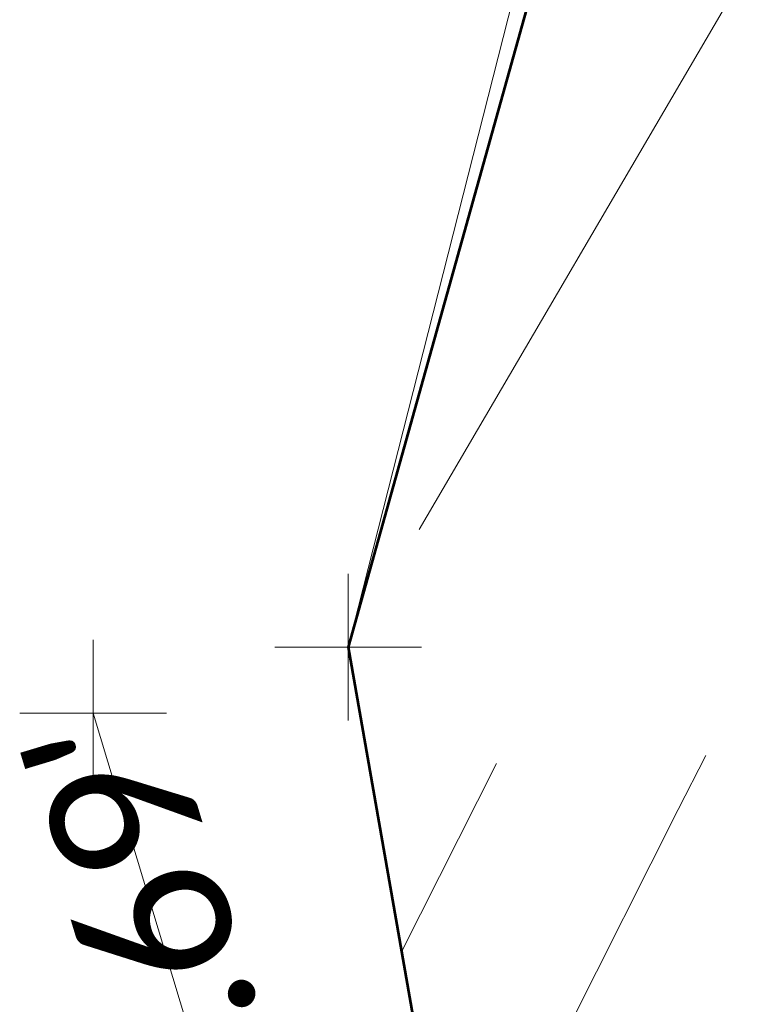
# Model space of a CAD drawing. Extents: x 1926935 to 1928139, y 199322 to 200300.
# Tile 6 of 256: x 1927219 to 1927224, y 199440 to 199447. Entities that reach past the tile are written whole.
import ezdxf
from ezdxf.enums import TextEntityAlignment as Align

# ---------------------------------------------------------------- set-up
doc = ezdxf.new("R2010")
doc.units = 0
doc.header["$MEASUREMENT"] = 0
for name, pattern in [('DGN Style 2', [14.030763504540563, 8.418458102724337, -5.612305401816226]), ('DGN Style 3', [19.64306890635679, 14.03076350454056, -5.612305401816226]), ('DGN Style 5', [9.821534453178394, 4.209229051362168, -5.612305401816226]), ('stormlineex', [0])]:
    doc.linetypes.add(name, pattern=pattern)
for name, color, linetype, lineweight in [('DR_X_Elev_Flow', 151, 'Continuous', 0), ('DR_X_Storm_Sewer', 151, 'DGN Style 5', 0), ('DT_X_Contour_Minor', 136, 'DGN Style 3', 0), ('DT_X_Terrain_Ground_Line', 92, 'DGN Style 3', 13), ('SV_X_Toe_of_Slope', 193, 'DGN Style 2', 0)]:
    doc.layers.add(name, color=color, linetype=linetype, lineweight=lineweight)
doc.layers.add('SC_Scratch1 (Construction)', color=7, linetype='Continuous', lineweight=0, plot=False)
doc.layers.add('SV_X_Terrain_Boundary', color=7, linetype='Continuous', lineweight=53, plot=False)
doc.layers.add('SV_X_Shot_Marker (Construction)', color=40, linetype='Continuous', lineweight=0, transparency=0.5)
doc.styles.add('~X_Label - RightCenter', font='calibril.ttf', dxfattribs={"height": 0.13999972})

# ---------------------------------------------------------------- blocks, each defined once
blk = doc.blocks.new('PIO_14')
at = {"layer": 'DR_X_Elev_Flow', "lineweight": 13}
for p, q in [((0, 0.0249999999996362), (0, -0.0249999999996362)), ((-0.02499999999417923, 0), (0.02500000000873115, 0))]:
    blk.add_line(p, q, dxfattribs=at)
blk.add_point((0, 0), dxfattribs=at)
blk = doc.blocks.new('SVPT_1415')
at = {"layer": 'SV_X_Shot_Marker (Construction)', "transparency": 33554495}
for p, q in [((1.455191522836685e-11, 0.02500000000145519), (1.455191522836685e-11, -0.0249999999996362)), ((-0.02499999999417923, 1.818989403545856e-12), (0.02500000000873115, 1.818989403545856e-12))]:
    blk.add_line(p, q, dxfattribs=at)
blk.add_point((1.455191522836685e-11, 1.818989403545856e-12), dxfattribs=at)
blk = doc.blocks.new('*U2117', base_point=(1927600.1255, 199832.7095, 682.6088333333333))
at = {"layer": 'DT_X_Contour_Minor', "flags": 128}
for points, elevation in [([(1927597.534320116, 199579.910071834), (1927597.148359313, 199580.0078657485), (1927597.066630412, 199580.0307705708), (1927596.986855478, 199580.0575733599), (1927596.909034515, 199580.0882741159), (1927596.833167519, 199580.1228728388), (1927596.633460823, 199580.2203333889), (1927596.025875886, 199580.5866519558), (1927594.352901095, 199581.6125122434), (1927591.614536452, 199583.2979142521), (1927576.246916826, 199592.7754302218), (1927572.434795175, 199595.1260609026), (1927569.671329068, 199596.8285237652), (1927567.956518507, 199597.8828188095), (1927567.290363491, 199598.2889460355), (1927566.912157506, 199598.5077282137), (1927566.297179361, 199598.7140035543), (1927564.735899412, 199599.1687429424), (1927562.22831766, 199599.871946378), (1927558.774434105, 199600.8236138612), (1927548.30234222, 199603.6926792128), (1927544.860152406, 199604.6397376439), (1927542.387651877, 199605.3291139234), (1927540.884840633, 199605.7608080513), (1927540.351718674, 199605.9348200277), (1927540.12642453, 199606.1456175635), (1927538.713676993, 199605.7198129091), (1927538.211324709, 199605.5271668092), (1927537.309731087, 199605.1317162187), (1927536.008896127, 199604.5334611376), (1927534.308819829, 199603.7324015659), (1927529.242961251, 199601.3258367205), (1927527.408079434, 199600.5294665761), (1927525.702827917, 199599.9452797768), (1927524.127206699, 199599.5732763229), (1927522.681215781, 199599.4134562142), (1927518.9980804, 199599.2701803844), (1927517.278134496, 199599.089993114), (1927514.880648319, 199598.6568881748), (1927511.80562187, 199597.9708655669), (1927508.053055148, 199597.0319252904), (1927497.142823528, 199594.1908609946), (1927493.250317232, 199593.2897472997), (1927489.755472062, 199592.7172044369), (1927486.658288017, 199592.473232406), (1927483.958765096, 199592.5578312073), (1927472.288867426, 199593.7192908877), (1927464.032513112, 199588.5904509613), (1927462.000013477, 199587.3234509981), (1927461.329585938, 199586.9030442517), (1927459.849176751, 199585.9713758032), (1927458.999642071, 199585.4196415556), (1927457.561344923, 199584.4631901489), (1927455.534285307, 199583.1020215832), (1927452.918463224, 199581.3361358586), (1927442.509214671, 199574.2955459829), (1927438.780783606, 199571.7695046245), (1927437.701058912, 199571.035401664), (1927435.519118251, 199569.5479428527), (1927434.686148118, 199568.9564174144), (1927433.823693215, 199568.2974352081), (1927432.931753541, 199567.5709962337), (1927432.010329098, 199566.7771004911), (1927429.513884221, 199564.5701028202), (1927428.423276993, 199563.6225731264), (1927427.023788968, 199562.4352322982), (1927425.315420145, 199561.0080803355), (1927423.298170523, 199559.3411172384), (1927417.506997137, 199554.5761341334), (1927415.52846325, 199553.0056708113), (1927413.936241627, 199551.8680181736), (1927412.730332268, 199551.1631762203), (1927411.910735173, 199550.8911449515), (1927410.240225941, 199550.7428091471), (1927409.612562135, 199550.5856294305), (1927408.982452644, 199550.2253421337), (1927408.349897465, 199549.6619472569), (1927407.7148966, 199548.8954448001), (1927406.018300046, 199546.5806281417), (1927405.272445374, 199545.6327180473), (1927404.307328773, 199544.5251002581), (1927403.122950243, 199543.257774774), (1927401.719309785, 199541.8307415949), (1927397.683919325, 199537.8123761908), (1927396.223404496, 199536.3838942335), (1927394.868402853, 199535.1122224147), (1927393.618914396, 199533.9973607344), (1927392.474939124, 199533.0393091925), (1927389.565022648, 199530.6935852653), (1927388.320942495, 199529.7018600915), (1927386.771139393, 199528.4859775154), (1927384.915613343, 199527.0459375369), (1927382.754364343, 199525.3817401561), (1927376.583403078, 199520.6450039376), (1927374.463172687, 199519.0050751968), (1927372.73070246, 199517.6378411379), (1927371.3859924, 199516.5433017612), (1927370.429042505, 199515.7214570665), (1927368.394189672, 199513.8934641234), (1927367.491872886, 199513.0879102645), (1927366.311062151, 199512.0422433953), (1927364.851757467, 199510.7564635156), (1927363.113958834, 199509.2305706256), (1927356.386907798, 199503.3301879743), (1927354.97621076, 199502.0885339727), (1927353.876412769, 199501.1164102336), (1927353.087513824, 199500.4138167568), (1927351.398315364, 199498.8996078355), (1927350.578257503, 199498.1314623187), (1927349.384982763, 199496.9626824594), (1927347.818491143, 199495.3932682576), (1927345.878782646, 199493.4232197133), (1927340.208604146, 199487.6355778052), (1927338.304384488, 199485.695809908), (1927336.844359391, 199484.2172376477), (1927335.828528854, 199483.1998610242), (1927335.256892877, 199482.6436800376), (1927334.324789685, 199481.7754582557), (1927333.682502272, 199481.1946116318), (1927332.454717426, 199480.1032380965), (1927330.641435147, 199478.5013376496), (1927328.242655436, 199476.3889102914), (1927321.065246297, 199470.0750681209), (1927318.694816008, 199467.9873711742), (1927316.966582, 199466.4596619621), (1927315.88054427, 199465.4919404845), (1927315.43670282, 199465.0842067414), (1927315.109387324, 199464.7435670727), (1927314.886637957, 199464.5301266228), (1927314.463876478, 199464.1452850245), (1927313.841102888, 199463.5890422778), (1927313.018317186, 199462.8613983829), (1927308.711955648, 199459.0657908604), (1927307.796577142, 199463.7533597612), (1927307.614053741, 199464.6446573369), (1927307.458788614, 199465.3095919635), (1927307.330781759, 199465.7481636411), (1927307.230033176, 199465.9603723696), (1927306.82347576, 199466.4224995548), (1927307.456662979, 199468.8319754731), (1927307.542512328, 199469.1690211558), (1927307.610023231, 199469.4436230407), (1927307.659195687, 199469.6557811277), (1927307.803962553, 199470.3044871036), (1927307.838230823, 199470.4412431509), (1927307.868675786, 199470.548545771), (1927307.89529744, 199470.626394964), (1927308.010610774, 199470.9209665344), (1927308.024995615, 199471.09001293), (1927308.028173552, 199471.1635387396), (1927308.035102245, 199471.5343998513), (1927308.056802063, 199473.3933739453), (1927306.703505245, 199482.4356228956), (1927306.440560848, 199484.1668913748), (1927306.231712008, 199485.4854472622), (1927306.076958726, 199486.391290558), (1927305.976301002, 199486.884421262), (1927305.632787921, 199488.2227018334), (1927303.177973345, 199493.8766696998), (1927302.691129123, 199495.0129329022), (1927302.282659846, 199495.9985934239), (1927301.952565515, 199496.8336512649), (1927301.700846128, 199497.5181064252), (1927300.709030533, 199500.3608242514), (1927300.454730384, 199500.8554896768), (1927300.406792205, 199500.9601563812), (1927300.371963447, 199501.0621570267), (1927300.35024411, 199501.161491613), (1927300.341634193, 199501.2581601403), (1927300.332043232, 199501.7030591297), (1927299.454351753, 199501.4926446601), (1927299.270470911, 199501.4603237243), (1927299.094981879, 199501.4535385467), (1927298.927884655, 199501.4722891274), (1927298.76917924, 199501.5165754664), (1927298.048134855, 199501.7828284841), (1927294.044046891, 199499.3257309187), (1927293.118032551, 199498.737560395), (1927292.056027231, 199498.0260906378), (1927290.858030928, 199497.1913216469), (1927289.524043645, 199496.2332534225), (1927282.981457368, 199491.4745701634), (1927287.545215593, 199501.8038666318), (1927288.647242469, 199504.1538686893), (1927289.997426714, 199506.777033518), (1927291.595768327, 199509.673361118), (1927293.442267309, 199512.8428514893), (1927302.638296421, 199528.271186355), (1927291.757588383, 199525.542263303), (1927289.403853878, 199524.929656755), (1927287.005810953, 199524.2613755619), (1927284.563459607, 199523.5374197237), (1927282.07679984, 199522.7577892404), (1927275.386629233, 199520.604541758), (1927272.937307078, 199519.8670680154), (1927270.60696857, 199519.2695823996), (1927268.395613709, 199518.8120849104), (1927266.303242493, 199518.494575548), (1927256.816471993, 199517.339504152), (1927252.100773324, 199510.3561716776), (1927251.173499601, 199508.9749933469), (1927250.412692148, 199507.8243151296), (1927249.818350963, 199506.9041370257), (1927249.390476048, 199506.2144590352), (1927248.471431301, 199504.6826512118), (1927248.035149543, 199503.86381251), (1927247.415587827, 199502.556152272), (1927246.612746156, 199500.7596704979), (1927245.626624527, 199498.4743671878), (1927242.752593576, 199491.7284629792), (1927241.745126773, 199489.3248554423), (1927240.87824958, 199487.1734609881), (1927240.151961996, 199485.2742796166), (1927239.566264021, 199483.6273113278), (1927238.191855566, 199479.5716800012), (1927237.757013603, 199478.1825917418), (1927237.483294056, 199477.0570504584), (1927237.370696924, 199476.195056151), (1927237.419222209, 199475.5966088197), (1927237.763452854, 199474.3521452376), (1927237.798360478, 199473.8629925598), (1927237.644910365, 199473.3288822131), (1927237.303102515, 199472.7498141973), (1927236.772936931, 199472.1257885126), (1927235.108018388, 199470.4017764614), (1927234.43533812, 199469.5246361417), (1927233.665986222, 199468.1862242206), (1927232.799962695, 199466.3865406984), (1927231.837267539, 199464.1255855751), (1927229.141184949, 199457.4813431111), (1927228.209902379, 199455.2206285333), (1927227.438116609, 199453.4216666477), (1927226.82582764, 199452.0844574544), (1927226.373035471, 199451.2090009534), (1927224.478313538, 199447.9362814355), (1927221.265529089, 199442.4448288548), (1927221.25838784, 199442.4306688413)], 711.0000000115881), ([(1927591.420658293, 199579.2795638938), (1927576.565468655, 199591.3445198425), (1927567.61792777, 199596.8629217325), (1927567.060601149, 199597.2061473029), (1927566.860003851, 199597.3291298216), (1927566.800716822, 199597.3634258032), (1927566.692157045, 199597.3990918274), (1927566.410942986, 199597.480367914), (1927565.957074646, 199597.6072540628), (1927562.003919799, 199598.6911560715), (1927546.664004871, 199600.0568181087), (1927543.565753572, 199600.207409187), (1927540.84524893, 199600.0738986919), (1927538.502490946, 199599.6562866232), (1927536.537479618, 199598.9545729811), (1927531.801111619, 199596.704534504), (1927529.918792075, 199595.9534735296), (1927527.82410944, 199595.387819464), (1927525.517063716, 199595.0075723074), (1927522.997654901, 199594.8127320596), (1927515.996080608, 199594.5403672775), (1927513.31311276, 199594.3505921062), (1927510.515389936, 199593.9855401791), (1927507.602912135, 199593.4452114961), (1927504.575679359, 199592.7296060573), (1927496.350051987, 199590.5876225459), (1927493.260831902, 199589.9236179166), (1927490.162392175, 199589.5380916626), (1927487.054732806, 199589.4310437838), (1927483.937853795, 199589.6024742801), (1927469.370905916, 199591.0522661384), (1927464.295071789, 199587.8995124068), (1927463.292262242, 199587.2762181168), (1927462.459191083, 199586.7575154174), (1927461.795858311, 199586.3434043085), (1927461.302263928, 199586.0338847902), (1927460.21233009, 199585.3479548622), (1927459.470861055, 199584.8632871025), (1927458.06390433, 199583.9237312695), (1927455.991459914, 199582.5292873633), (1927453.253527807, 199580.6799553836), (1927445.065058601, 199575.1418860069), (1927440.109321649, 199571.7883110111), (1927437.524814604, 199570.0346900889), (1927435.659625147, 199568.7631649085), (1927434.94757686, 199568.257510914), (1927434.210324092, 199567.6941928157), (1927433.447866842, 199567.0732106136), (1927432.66020511, 199566.3945643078), (1927430.526167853, 199564.5079553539), (1927429.533143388, 199563.6480010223), (1927428.154597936, 199562.4830947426), (1927426.390531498, 199561.0132365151), (1927424.240944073, 199559.2384263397), (1927417.994682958, 199554.0989966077), (1927415.873718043, 199552.4062802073), (1927414.195519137, 199551.182703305), (1927412.960086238, 199550.4282659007), (1927412.167419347, 199550.1429679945), (1927410.643995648, 199550.0076929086), (1927410.071596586, 199549.8643526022), (1927409.496967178, 199549.535787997), (1927408.920107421, 199549.0219990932), (1927408.341017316, 199548.3229858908), (1927406.79380324, 199546.211984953), (1927406.079452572, 199545.3135136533), (1927405.096811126, 199544.2013504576), (1927403.845878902, 199542.875495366), (1927402.326655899, 199541.3359483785), (1927397.917673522, 199536.9455672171), (1927396.342871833, 199535.4017067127), (1927394.925203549, 199534.0629110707), (1927393.664668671, 199532.9291802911), (1927392.561267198, 199532.0005143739), (1927389.828374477, 199529.7974917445), (1927388.659977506, 199528.866097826), (1927387.204456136, 199527.7241830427), (1927385.461810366, 199526.3717473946), (1927383.432040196, 199524.8087908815), (1927377.636487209, 199520.3602123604), (1927375.625761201, 199518.8025492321), (1927373.940247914, 199517.4659937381), (1927372.579947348, 199516.3505458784), (1927371.544859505, 199515.456205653), (1927369.218242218, 199513.3661085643), (1927368.232298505, 199512.4851693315), (1927367.019430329, 199511.4099244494), (1927365.57963769, 199510.1403739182), (1927363.912920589, 199508.6765177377), (1927359.165775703, 199504.5138270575), (1927357.51353331, 199503.0631571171), (1927356.117164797, 199501.833165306), (1927354.976670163, 199500.8238516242), (1927354.09204941, 199500.0352160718), (1927352.074225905, 199498.2264254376), (1927351.158980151, 199497.3745243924), (1927349.926610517, 199496.1754142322), (1927348.377117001, 199494.6290949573), (1927346.510499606, 199492.7355665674), (1927341.110021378, 199487.2232120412), (1927339.281791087, 199485.3621238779), (1927337.847458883, 199483.9131252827), (1927336.807024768, 199482.8762162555), (1927336.160488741, 199482.2513967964), (1927334.96159012, 199481.1346643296), (1927334.247350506, 199480.4859894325), (1927333.003805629, 199479.3775140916), (1927331.230955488, 199477.8092383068), (1927328.928800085, 199475.7811620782), (1927322.083978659, 199469.7598915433), (1927319.805717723, 199467.7505432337), (1927318.104550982, 199466.2384512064), (1927316.980478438, 199465.2236154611), (1927316.43350009, 199464.706035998), (1927315.74435009, 199463.9888324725), (1927315.275359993, 199463.5394419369), (1927314.385252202, 199462.7291729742), (1927313.074026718, 199461.5580255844), (1927311.34168354, 199460.0259997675), (1927302.274807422, 199452.0344962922), (1927301.879412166, 199454.0592789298), (1927301.766144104, 199454.4834057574), (1927301.595795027, 199454.8880222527), (1927301.368364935, 199455.2731284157), (1927301.083853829, 199455.6387242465), (1927299.6229463, 199457.2993140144), (1927300.10043785, 199459.1135911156), (1927300.205515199, 199459.5009237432), (1927300.31610801, 199459.8853742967), (1927300.432216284, 199460.2669427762), (1927300.55384002, 199460.6456291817), (1927301.13428687, 199462.406107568), (1927301.136190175, 199463.7678581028), (1927301.139541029, 199464.0404885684), (1927301.14877789, 199464.2747725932), (1927301.163900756, 199464.4707101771), (1927301.184909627, 199464.6283013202), (1927301.296685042, 199465.2742516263), (1927300.445605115, 199468.0431990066), (1927300.256085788, 199468.7611941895), (1927300.052276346, 199469.7284880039), (1927299.83417679, 199470.9450804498), (1927299.601787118, 199472.4109715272), (1927298.483958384, 199479.8334933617), (1927298.08497399, 199482.0854845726), (1927297.934218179, 199482.6876987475), (1927297.652944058, 199483.5292021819), (1927297.241151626, 199484.6099948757), (1927296.698840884, 199485.9300768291), (1927293.856415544, 199492.6638175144), (1927293.245273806, 199493.8469728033), (1927291.882379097, 199494.3191353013), (1927291.724027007, 199494.3708303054), (1927291.623870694, 199494.4001222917), (1927291.581910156, 199494.4070112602), (1927291.521884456, 199494.3868860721), (1927288.863282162, 199492.4571487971), (1927276.184617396, 199483.2357734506), (1927283.871670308, 199500.6341202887), (1927285.42815295, 199504.0895165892), (1927286.803149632, 199506.999271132), (1927287.996660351, 199509.3633839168), (1927289.008685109, 199511.1818549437), (1927293.308000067, 199518.3948889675), (1927288.221066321, 199517.119066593), (1927287.120651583, 199516.8326616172), (1927285.999521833, 199516.5202277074), (1927284.857677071, 199516.1817648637), (1927283.695117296, 199515.817273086), (1927280.56733788, 199514.8105897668), (1927279.094912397, 199514.4259536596), (1927277.023470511, 199514.0270578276), (1927274.353012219, 199513.6139022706), (1927271.083537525, 199513.1864869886), (1927254.428284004, 199511.1586096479), (1927252.150520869, 199507.7855405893), (1927251.702631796, 199507.1184078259), (1927251.33514878, 199506.5626105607), (1927251.04807182, 199506.1181487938), (1927250.841400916, 199505.7850225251), (1927250.39748658, 199505.0451331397), (1927250.096116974, 199504.4368750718), (1927249.52494391, 199503.1670179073), (1927248.683967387, 199501.235561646), (1927247.573187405, 199498.642506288), (1927244.251369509, 199490.8455598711), (1927243.11133405, 199488.1394571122), (1927242.182591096, 199485.8688586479), (1927241.465140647, 199484.0337644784), (1927240.958982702, 199482.6341746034), (1927239.890951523, 199479.48260733), (1927239.56109541, 199478.3740564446), (1927239.372550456, 199477.4120792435), (1927239.325316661, 199476.5966757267), (1927239.419394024, 199475.9278458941), (1927239.858681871, 199474.3397312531), (1927239.903229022, 199473.7155020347), (1927239.707404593, 199473.03390036), (1927239.271208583, 199472.2949262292), (1927238.594640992, 199471.4985796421), (1927236.469965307, 199469.2984921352), (1927235.66753223, 199468.3171508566), (1927234.853739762, 199467.0231926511), (1927234.028587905, 199465.4166175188), (1927233.192076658, 199463.4974254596), (1927230.946234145, 199457.9627573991), (1927230.135608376, 199456.0193336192), (1927229.388112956, 199454.3400633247), (1927228.703747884, 199452.9249465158), (1927228.082513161, 199451.7739831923), (1927225.211045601, 199446.8132930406), (1927224.484952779, 199445.5722103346), (1927223.473146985, 199443.8431580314), (1927223.120607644, 199443.2350839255), (1927222.821843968, 199442.7076508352), (1927222.576855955, 199442.2608587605), (1927222.385643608, 199441.8947077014), (1927221.618795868, 199440.3741651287)], 712.0000000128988), ([(1927577.721204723, 199578.8873329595), (1927565.712908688, 199588.6401241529), (1927563.072007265, 199590.5034346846), (1927560.295715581, 199591.9135986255), (1927557.384033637, 199592.8706159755), (1927554.336961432, 199593.3744867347), (1927546.030915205, 199594.1139466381), (1927543.141482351, 199594.2786673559), (1927540.702718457, 199594.2182345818), (1927538.714623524, 199593.9326483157), (1927537.177197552, 199593.4219085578), (1927533.678286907, 199591.759731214), (1927532.046456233, 199591.1955111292), (1927529.775147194, 199590.7494838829), (1927526.86435979, 199590.4216494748), (1927523.31409402, 199590.2120079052), (1927512.994080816, 199589.8105541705), (1927509.348091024, 199589.6111910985), (1927506.150131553, 199589.3141921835), (1927503.400202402, 199588.9195574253), (1927501.09830357, 199588.4272868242), (1927495.557280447, 199586.9843840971), (1927493.271346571, 199586.5574885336), (1927490.569312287, 199586.3589788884), (1927487.451177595, 199586.3888551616), (1927483.916942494, 199586.647117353), (1927466.452944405, 199588.3852413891), (1927463.19555837, 199586.3619806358), (1927462.017392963, 199585.6291109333), (1927461.274941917, 199585.1647253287), (1927460.575483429, 199584.7245339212), (1927459.942080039, 199584.3069326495), (1927458.566463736, 199583.3842723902), (1927456.448634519, 199581.9565531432), (1927444.972196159, 199574.196287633), (1927439.835141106, 199570.7204026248), (1927438.260545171, 199569.6535079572), (1927437.348570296, 199569.0339785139), (1927435.800132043, 199567.9783869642), (1927435.209005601, 199567.5586044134), (1927434.596954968, 199567.0909504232), (1927433.963980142, 199566.5754249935), (1927433.310081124, 199566.0120281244), (1927431.538451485, 199564.4458078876), (1927430.643009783, 199563.6734289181), (1927429.285406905, 199562.5309571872), (1927427.465642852, 199561.0183926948), (1927425.183717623, 199559.1357354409), (1927418.482368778, 199553.621859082), (1927416.218972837, 199551.8068896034), (1927414.454796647, 199550.4973884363), (1927413.189840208, 199549.6933555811), (1927412.424103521, 199549.3947910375), (1927411.047765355, 199549.2725766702), (1927410.530631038, 199549.1430757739), (1927410.011481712, 199548.8462338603), (1927409.490317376, 199548.3820509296), (1927408.967138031, 199547.7505269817), (1927407.569306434, 199545.8433417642), (1927406.88645977, 199544.9943092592), (1927405.886293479, 199543.8776006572), (1927404.56880756, 199542.4932159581), (1927402.934002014, 199540.8411551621), (1927398.151427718, 199536.0787582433), (1927396.462339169, 199534.4195191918), (1927394.982004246, 199533.0135997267), (1927393.710422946, 199531.8609998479), (1927392.647595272, 199530.9617195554), (1927390.091726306, 199528.9013982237), (1927388.999012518, 199528.0303355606), (1927387.63777288, 199526.9623885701), (1927386.00800739, 199525.6975572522), (1927384.109716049, 199524.235841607), (1927378.689571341, 199520.0754207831), (1927376.788349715, 199518.6000232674), (1927375.149793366, 199517.2941463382), (1927373.773902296, 199516.1577899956), (1927372.660676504, 199515.1909542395), (1927370.042294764, 199512.8387530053), (1927368.972724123, 199511.8824283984), (1927367.727798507, 199510.7776055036), (1927366.307517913, 199509.5242843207), (1927364.711882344, 199508.1224648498), (1927360.223047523, 199504.1862818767), (1927358.640158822, 199502.7961262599), (1927357.258118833, 199501.5777966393), (1927356.076927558, 199500.5312930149), (1927355.096584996, 199499.6566153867), (1927352.750136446, 199497.5532430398), (1927351.739702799, 199496.6175864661), (1927350.46823827, 199495.3881460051), (1927348.935742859, 199493.8649216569), (1927347.142216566, 199492.0479134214), (1927342.01143861, 199486.8108462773), (1927340.259197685, 199485.0284378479), (1927338.850558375, 199483.6090129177), (1927337.785520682, 199482.5525714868), (1927337.064084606, 199481.8591135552), (1927335.598390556, 199480.4938704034), (1927334.81219874, 199479.7773672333), (1927333.552893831, 199478.6517900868), (1927331.820475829, 199477.117138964), (1927329.614944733, 199475.173413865), (1927323.102711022, 199469.4447149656), (1927320.916619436, 199467.5137152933), (1927319.242519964, 199466.0172404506), (1927318.080412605, 199464.9552904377), (1927317.43029736, 199464.3278652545), (1927316.379312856, 199463.2340978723), (1927315.698681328, 199462.5792529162), (1927314.445025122, 199461.4350435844), (1927312.618344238, 199459.8014698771), (1927310.218638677, 199457.6785317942), (1927303.055390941, 199451.3648777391), (1927300.696862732, 199449.2839953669), (1927298.993713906, 199447.7765887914), (1927297.945944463, 199446.8426580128), (1927297.553554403, 199446.482203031), (1927297.381020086, 199446.285624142), (1927297.297975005, 199446.196091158), (1927297.178240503, 199446.0749263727), (1927297.021816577, 199445.9221297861), (1927296.828703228, 199445.7377013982), (1927295.841898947, 199444.8032280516), (1927293.612375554, 199447.1642432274), (1927293.193102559, 199447.6086044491), (1927292.8907936, 199447.9298244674), (1927292.705448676, 199448.1279032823), (1927292.637067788, 199448.2028408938), (1927292.590873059, 199448.2652202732), (1927292.67779254, 199448.7746340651), (1927292.72332749, 199448.9588257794), (1927292.822681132, 199449.2930807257), (1927292.975853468, 199449.7773989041), (1927293.182844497, 199450.4117803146), (1927294.274379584, 199453.7223744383), (1927294.275187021, 199454.3000677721), (1927294.283683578, 199454.4566119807), (1927294.308827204, 199454.6786617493), (1927294.3506179, 199454.9662170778), (1927294.409055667, 199455.3192779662), (1927294.720608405, 199457.119741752), (1927292.348384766, 199464.8376566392), (1927291.896197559, 199466.3338712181), (1927291.556303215, 199467.5148371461), (1927291.328701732, 199468.3805544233), (1927291.213393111, 199468.9310230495), (1927290.937302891, 199470.764296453), (1927289.84993964, 199476.9017106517), (1927289.605130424, 199478.1494621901), (1927289.336715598, 199479.2623964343), (1927289.044695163, 199480.2405133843), (1927288.729069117, 199481.0838130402), (1927287.201067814, 199484.7046377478), (1927287.028872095, 199485.0688782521), (1927286.990304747, 199485.1493268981), (1927286.948400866, 199485.2345697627), (1927286.903160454, 199485.3246068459), (1927286.85458351, 199485.4194381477), (1927286.620105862, 199485.8731707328), (1927285.988647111, 199486.0924423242), (1927285.841062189, 199486.1237702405), (1927285.668932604, 199486.1237804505), (1927285.472258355, 199486.0924729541), (1927285.251039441, 199486.0298477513), (1927284.161413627, 199485.6645221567), (1927277.448350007, 199480.7980803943), (1927276.1168032, 199479.8231710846), (1927274.999190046, 199478.9840610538), (1927274.095510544, 199478.2807503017), (1927273.405764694, 199477.7132388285), (1927271.851687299, 199476.3809406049), (1927271.307709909, 199475.9176664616), (1927270.841335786, 199475.5270676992), (1927270.452564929, 199475.209144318), (1927270.14139734, 199474.9638963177), (1927269.415088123, 199474.4068021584), (1927269.151244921, 199474.2047311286), (1927268.90444723, 199474.0163386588), (1927268.67469505, 199473.8416247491), (1927268.46198838, 199473.6805893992), (1927267.509130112, 199472.9610077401), (1927267.650761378, 199474.2175022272), (1927267.696007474, 199474.4784594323), (1927267.771046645, 199474.7228334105), (1927267.875878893, 199474.9506241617), (1927268.010504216, 199475.161831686), (1927268.40922918, 199475.7029407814), (1927268.58976513, 199475.9726922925), (1927268.832329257, 199476.3761150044), (1927269.136921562, 199476.913208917), (1927269.503542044, 199477.5839740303), (1927270.563900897, 199479.5509092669), (1927271.148339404, 199480.7098719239), (1927272.106385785, 199482.7115584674), (1927273.43804004, 199485.5559688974), (1927275.143302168, 199489.2431032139), (1927283.972943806, 199508.4160857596), (1927261.994580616, 199505.8808814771), (1927257.863463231, 199505.4039284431), (1927254.889409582, 199505.0595854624), (1927253.072419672, 199504.8478525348), (1927252.412493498, 199504.7687296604), (1927252.032653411, 199504.7089130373), (1927245.655855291, 199489.7413396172), (1927244.424503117, 199486.8295678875), (1927243.463360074, 199484.5089270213), (1927242.772426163, 199482.7794170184), (1927242.351701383, 199481.6410378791), (1927241.59004748, 199479.3935346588), (1927241.365177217, 199478.5655211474), (1927241.261806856, 199477.7671080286), (1927241.279936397, 199476.9982953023), (1927241.419565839, 199476.2590829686), (1927241.953910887, 199474.3273172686), (1927242.008097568, 199473.5680115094), (1927241.769898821, 199472.7389185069), (1927241.23931465, 199471.8400382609), (1927240.416345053, 199470.8713707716), (1927237.831912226, 199468.1952078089), (1927236.899726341, 199467.1096655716), (1927236.041493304, 199465.8601610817), (1927235.257213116, 199464.4466943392), (1927234.546885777, 199462.8692653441), (1927232.75128334, 199458.4441716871), (1927232.061314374, 199456.8180387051), (1927231.338109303, 199455.2584600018), (1927230.581668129, 199453.7654355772), (1927229.791990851, 199452.3389654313), (1927227.641869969, 199448.6237840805), (1927226.935197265, 199447.4027284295), (1927226.427769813, 199446.5259474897), (1927226.119587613, 199445.9934412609), (1927226.010650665, 199445.8052097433), (1927225.985812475, 199445.7622919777), (1927225.943777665, 199445.6903046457), (1927225.836301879, 199445.5065309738), (1927225.663385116, 199445.210970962), (1927225.425027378, 199444.8036246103), (1927224.702152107, 199443.5683192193), (1927224.424068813, 199443.0819062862), (1927224.131975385, 199442.5491465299), (1927223.825871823, 199441.9700399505), (1927223.505758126, 199441.3445865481), (1927221.979203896, 199438.3176614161)], 713.0000000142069)]:
    blk.add_lwpolyline(points, dxfattribs=dict(at, elevation=elevation))

msp = doc.modelspace()

# ---------------------------------------------------------------- linework, layer by layer
at = {"layer": 'DR_X_Storm_Sewer', "linetype": 'stormlineex', "ltscale": 30}
msp.add_line((1927242.13, 199367.0765, 717.92), (1927219.515, 199441.9995, 712.6899999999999), dxfattribs=at)
at = {"layer": 'SV_X_Terrain_Boundary'}
msp.add_polyline3d([(1927324.022, 199615.9732999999, 684.4569000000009), (1927312.098, 199594.1922000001, 690.583900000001), (1927289.96, 199574.6022999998, 691.942099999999), (1927266.289, 199556.8744000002, 693.2422999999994), (1927248.341, 199537.3094000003, 697.9565), (1927239.376, 199517.3707999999, 701.221099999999), (1927233.133, 199497.3952000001, 704.5817000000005), (1927230.176, 199474.3970999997, 707.3787000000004), (1927221.255, 199442.45, 710.990599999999), (1927224.184, 199425.737, 719.1175), (1927233.228, 199418.648, 720.465400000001), (1927245.694, 199410.1504000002, 720.1664999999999), (1927254.944, 199403.5595999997, 719.392400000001), (1927256.622, 199402.3982000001, 719.2142000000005), (1927262.65, 199398.2280999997, 718.574), (1927287.625, 199404.9182000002, 730.9664000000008), (1927308.438, 199389.5840999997, 738.5035), (1927326.804, 199382.9234000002, 743.4354999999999), (1927349.851, 199409.0262999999, 743.5052999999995), (1927372.585, 199423.1997000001, 745.2922000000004), (1927395.051, 199440.9162999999, 744.3977999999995), (1927409.899, 199467.7144000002, 740.950400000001), (1927424.831, 199486.2172000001, 736.0802999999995)], dxfattribs=at)
at = {"layer": 'SV_X_Toe_of_Slope', "extrusion": (0.05539689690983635, 0.2181370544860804, 0.9743446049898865), "elevation": 150960.6156234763, "flags": 128}
msp.add_lwpolyline([(-1818837.210611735, -650385.7746892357), (-1818837.210611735, -650393.8680396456)], dxfattribs=at)

# ---------------------------------------------------------------- block references
at = {"layer": 'DR_X_Elev_Flow', "lineweight": 13, "xscale": 20, "yscale": 20, "zscale": 20}
msp.add_blockref('PIO_14', (1927219.515, 199441.9995, 712.689599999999), dxfattribs=at)
at = {"layer": 'DT_X_Terrain_Ground_Line'}
msp.add_blockref('*U2117', (1927600.1255, 199832.7095, 682.6088333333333), dxfattribs=at)
at = {"layer": 'SV_X_Shot_Marker (Construction)', "transparency": 33554495, "xscale": 20, "yscale": 20, "zscale": 20}
msp.add_blockref('SVPT_1415', (1927221.255, 199442.45, 710.990599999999), dxfattribs=at)

# ---------------------------------------------------------------- texts
at = {"layer": 'SC_Scratch1 (Construction)', "color": 151, "lineweight": 0, "style": '~X_Label - RightCenter'}
msp.add_text("712.69'", height=1, rotation=106.7960840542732, dxfattribs=at).set_placement((1927219.515, 199441.9995, 712.6899999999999), align=Align.MIDDLE_RIGHT)

doc.saveas('drawing.dxf')
